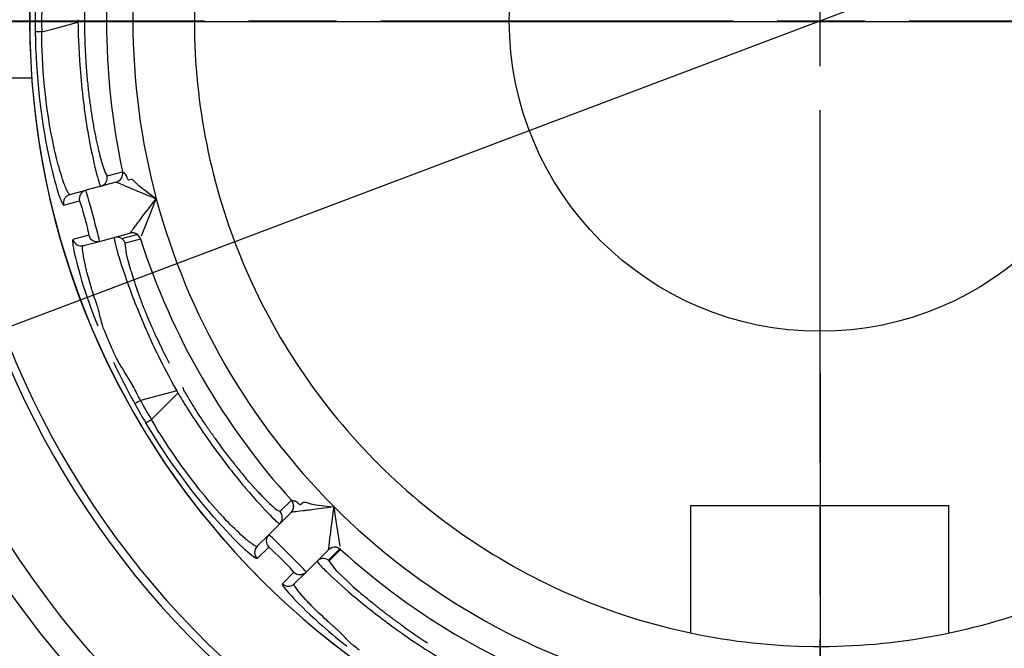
# Model space of a CAD drawing. Extents: x 0 to 283, y 0 to 196.
# Tile 20 of 30: x 225.35 to 230.94, y 111.55 to 115.12. Entities that reach past the tile are written whole.
import ezdxf

# ---------------------------------------------------------------- set-up
doc = ezdxf.new("R2010")
doc.units = 0
doc.linetypes.add('CENTER', pattern=[12, 8, -1, 2, -1])
doc.layers.get('0').update_dxf_attribs({"linetype": 'CONTINUOUS'})
doc.layers.get('DEFPOINTS').update_dxf_attribs({"linetype": 'CONTINUOUS'})
for name, color, linetype in [('CTR', 7, 'CENTER'), ('DIM', 7, 'CONTINUOUS'), ('TANGENT EDGES', 7, 'CONTINUOUS'), ('VISIBLE', 255, 'CONTINUOUS')]:
    doc.layers.add(name, color=color, linetype=linetype)
doc.styles.add('SANSSERIF', font='sanss___.ttf')
doc.dimstyles.new('ISO-25$0', dxfattribs={"dimtxt": 2.5, "dimasz": 2.5, "dimexe": 1.25, "dimexo": 1, "dimgap": 0.6, "dimtad": 1, "dimdec": 1, "dimzin": 9, "dimdsep": 46, "dimtxsty": 'SANSSERIF', "dimcen": 0.75, "dimadec": 1, "dimazin": 0, "dimtfac": 1, "dimtdec": 1, "dimtmove": 0, "dimatfit": 3, "dimfxl": 1, "dimarcsym": 0})
doc.dimstyles.new('ISO-25$3', dxfattribs={"dimtxt": 2.5, "dimasz": 2.5, "dimexe": 1.25, "dimexo": 1, "dimgap": 0.6, "dimtad": 1, "dimtih": 1, "dimtoh": 1, "dimdec": 1, "dimzin": 9, "dimdsep": 46, "dimtxsty": 'SANSSERIF', "dimcen": 0.75, "dimadec": 1, "dimazin": 0, "dimtfac": 1, "dimtdec": 1, "dimtofl": 0, "dimtmove": 0, "dimatfit": 3, "dimfxl": 1, "dimarcsym": 0})

# ---------------------------------------------------------------- blocks, each defined once
blk = doc.blocks.new('*D11')
at = {"layer": 'DEFPOINTS', "color": 0, "transparency": 16777216}
for p in [(229.8926, 115.1135), (242.5165, 97.1382), (242.5165, 83.9152)]:
    blk.add_point(p, dxfattribs=at)
at = {"layer": 'DIM', "color": 0, "lineweight": -2, "transparency": 16777216}
for p, q in [((229.8926, 113.1135), (229.8926, 81.4152)), ((242.5165, 95.1382), (242.5165, 81.4152)), ((234.8926, 83.9152), (237.5165, 83.9152)), ((242.5165, 83.9152), (266.5626, 83.9152))]:
    blk.add_line(p, q, dxfattribs=at)
at = {"layer": 'DIM', "color": 0, "transparency": 16777216}
for points in [[(234.8926, 84.7485), (234.8926, 83.0819), (229.8926, 83.9152)], [(237.5165, 84.7485), (237.5165, 83.0819), (242.5165, 83.9152)]]:
    blk.add_solid(points, dxfattribs=at)
at = {"layer": 'DIM', "color": 0, "transparency": 16777216, "insert": (257.0395, 87.6906), "char_height": 5, "attachment_point": 5, "style": 'SANSSERIF'}
blk.add_mtext('25.25', dxfattribs=at)
blk = doc.blocks.new('*D16')
at = {"layer": 'DEFPOINTS', "color": 0, "transparency": 16777216}
for p in [(235.1536, 117.099), (224.6281, 113.1271)]:
    blk.add_point(p, dxfattribs=at)
at = {"layer": 'DIM', "color": 0, "lineweight": -2, "transparency": 16777216}
for p, q in [((247.7634, 121.8576), (239.8316, 118.8643)), ((267.1527, 121.8576), (247.7634, 121.8576)), ((224.6281, 113.1271), (235.1536, 117.099)), ((219.9501, 111.3618), (215.2721, 109.5965))]:
    blk.add_line(p, q, dxfattribs=at)
at = {"layer": 'DIM', "color": 0, "transparency": 16777216}
for points in [[(239.5373, 119.644), (240.1258, 118.0847), (235.1536, 117.099)], [(219.6558, 112.1414), (220.2443, 110.5821), (224.6281, 113.1271)]]:
    blk.add_solid(points, dxfattribs=at)
at = {"layer": 'DIM', "color": 0, "transparency": 16777216, "insert": (258.0581, 125.6707), "char_height": 5, "attachment_point": 5, "style": 'SANSSERIF'}
blk.add_mtext('∅22.5', dxfattribs=at)
blk = doc.blocks.new('*D17')
at = {"layer": 'DEFPOINTS', "color": 0, "transparency": 16777216}
for p in [(199.3921, 115.1091), (239.1908, 93.8131), (255.7127, 93.8131)]:
    blk.add_point(p, dxfattribs=at)
at = {"layer": 'DIM', "color": 0, "lineweight": -2, "transparency": 16777216}
for p, q in [((201.3921, 115.1091), (258.2127, 115.1091)), ((255.7127, 110.1091), (255.7127, 98.8131)), ((241.1908, 93.8131), (258.2127, 93.8131))]:
    blk.add_line(p, q, dxfattribs=at)
at = {"layer": 'DIM', "color": 0, "transparency": 16777216}
for points in [[(254.8794, 110.1091), (256.546, 110.1091), (255.7127, 115.1091)], [(254.8794, 98.8131), (256.546, 98.8131), (255.7127, 93.8131)]]:
    blk.add_solid(points, dxfattribs=at)
at = {"layer": 'DIM', "color": 0, "transparency": 16777216, "insert": (251.9338, 104.4611), "char_height": 5, "attachment_point": 5, "rotation": 90, "style": 'SANSSERIF'}
blk.add_mtext('42.6', dxfattribs=at)

msp = doc.modelspace()

# ---------------------------------------------------------------- linework, layer by layer
msp.add_circle((229.8908, 115.1131), 1.7627)
at = {"layer": 'CTR', "ltscale": 0.25}
for p, q in [((229.8915, 126.6053), (229.8915, 103.6189)), ((218.3983, 115.1121), (241.3847, 115.1121))]:
    msp.add_line(p, q, dxfattribs=at)
at = {"layer": 'TANGENT EDGES'}
for p, q in [((225.6801, 115.119), (225.6801, 115.1048)), ((225.7171, 115.1189), (225.7171, 115.1049)), ((225.4059, 115.1119), (225.406, 115.1119)), ((225.4742, 115.0497), (225.5488, 115.0697)), ((225.5488, 115.0697), (225.6801, 115.1048)), ((225.8417, 115.1119), (225.9916, 115.1119)), ((225.8167, 114.3017), (225.8337, 114.2507)), ((225.8449, 114.2323), (225.933, 114.2559)), ((225.9332, 114.2559), (225.933, 114.2559)), ((225.8973, 114.197), (225.8971, 114.1971)), ((225.5991, 114.0669), (225.6888, 114.0904)), ((225.741, 113.8955), (225.6516, 113.871)), ((225.9282, 113.8763), (226.0163, 113.8999)), ((225.9747, 113.9073), (225.9749, 113.9074)), ((226.2407, 113.0126), (226.0348, 112.9575)), ((226.2478, 113.0004), (226.1516, 112.9043)), ((226.2407, 113.0126), (226.2478, 113.0004)), ((226.1516, 112.9043), (226.0971, 112.8497)), ((226.0647, 112.8317), (226.0971, 112.8497)), ((226.8898, 112.3228), (226.8896, 112.3227)), ((226.7625, 112.1262), (226.6966, 112.061)), ((227.1657, 112.1162), (227.1012, 112.0517)), ((227.1017, 112.1106), (227.1018, 112.1108)), ((226.9052, 111.9836), (226.84, 111.9176))]:
    msp.add_line(p, q, dxfattribs=at)
for centre, radius, start, end in [((229.8909, 115.1119), 4.4848, 0, 145), ((229.8909, 115.1119), 4.4848, 145, 180), ((229.8909, 115.1119), 3.8992, 165, 180), ((229.8909, 115.1119), 4.0491, 167.7949, 180), ((229.8909, 115.1119), 4.4848, 180, 325), ((229.8909, 115.1119), 4.0491, 180, 192.2051), ((229.8909, 115.1119), 3.8992, 180, 195), ((229.8909, 115.1119), 4.9555, 183.7604, 270), ((229.8909, 115.1119), 4.9555, 270, 356.2396), ((225.8841, 114.2454), 0.05, 285, 12.2035), ((225.8844, 114.2453), 0.05, 285, 12.1871), ((225.796, 114.2218), 0.05, 285.0157, 359.9623), ((225.7373, 114.1025), 0.05, 105, 193.9748), ((229.8909, 115.1119), 3.8992, 195, 225), ((225.7891, 113.9093), 0.05, 196.0252, 285), ((225.9877, 113.859), 0.05, 55, 104.9999), ((225.9879, 113.8592), 0.05, 17.7949, 105), ((225.9877, 113.859), 0.05, 17.766, 55), ((225.6995, 113.8853), 0.05, 196.6289, 284.9599), ((226.8542, 112.3581), 0.05, 315, 42.234), ((226.8545, 112.3582), 0.05, 315, 42.1871), ((226.7897, 112.2936), 0.05, 315.0011, 42.2336), ((229.8909, 115.1119), 3.8992, 225, 255), ((229.8909, 115.1119), 3.8992, 285, 315), ((226.7985, 112.1609), 0.05, 135, 223.9748), ((227.1371, 112.0753), 0.05, 55, 134.9998), ((227.1371, 112.0755), 0.05, 47.7949, 135), ((226.9399, 112.0195), 0.05, 226.025, 315), ((226.8743, 111.9539), 0.05, 226.6289, 314.9599)]:
    msp.add_arc(centre, radius, start, end, dxfattribs=at)
for centre, major_axis, ratio, start_param, end_param in [((229.5445, 115.1119), (0, -4.2143), 0.965926, -1.585559, -1.556034), ((226.0466, 112.963), (-0.0438, -0.024), 0.015514, -1.30897, -0.033518), ((229.5909, 114.9387), (2.1072, -3.6497), 0.965926, -1.585559, -1.556034)]:
    msp.add_ellipse(centre, major_axis=major_axis, ratio=ratio, start_param=start_param, end_param=end_param, dxfattribs=at)
for points, knots in [([(225.6801, 115.1048), (225.6805, 115.0498), (225.6827, 114.9593), (225.6964, 114.7836), (225.7028, 114.7186), (225.7153, 114.6173), (225.72, 114.583), (225.7277, 114.5317), (225.7304, 114.5147), (225.736, 114.481), (225.7398, 114.4592), (225.7745, 114.2674), (225.8041, 114.1722), (225.809, 114.1735)], [0, 0, 0, 0, 0.25, 0.25, 0.375, 0.375, 0.4375, 0.4375, 0.46875, 0.46875, 0.5, 0.5, 1, 1, 1, 1]), ([(225.6348, 114.1268), (225.6339, 114.1266), (225.6326, 114.1265), (225.6292, 114.1295), (225.6279, 114.1311), (225.6253, 114.1348), (225.6244, 114.1363), (225.6223, 114.1399), (225.6207, 114.1429), (225.6172, 114.1499), (225.614, 114.1569), (225.6086, 114.17), (225.6057, 114.1772), (225.6026, 114.1854), (225.6005, 114.1911), (225.6002, 114.192), (225.5836, 114.2386), (225.57, 114.2878), (225.5556, 114.3444), (225.5517, 114.3606), (225.5475, 114.379), (225.5463, 114.3841), (225.5449, 114.3902), (225.5445, 114.392), (225.5439, 114.395), (225.5449, 114.3903), (225.495, 114.6138), (225.474, 114.876), (225.4742, 115.0497)], [0, 0, 0, 0, 0.0625, 0.0625, 0.09375, 0.09375, 0.109375, 0.109375, 0.125, 0.125, 0.1875, 0.1875, 0.21875, 0.234375, 0.234375, 0.25, 0.25, 0.375, 0.375, 0.4375, 0.4375, 0.46875, 0.46875, 0.484375, 0.484375, 0.5, 0.5, 1, 1, 1, 1]), ([(225.6348, 114.1268), (225.6269, 114.1247), (225.6152, 114.1179), (225.6036, 114.1042), (225.5986, 114.0905), (225.5977, 114.0813), (225.5977, 114.0785)], [-0.0000019, -0.0000019, -0.0000019, -0.0000019, 0.2504753, 0.5052864, 0.7600976, 0.8652535, 0.8652535, 0.8652535, 0.8652535]), ([(225.8016, 113.4518), (225.7994, 113.4608), (225.7969, 113.4702), (225.7927, 113.485), (225.7912, 113.49), (225.788, 113.5002), (225.7848, 113.5098), (225.7841, 113.512), (225.7821, 113.5177), (225.7772, 113.5321), (225.7752, 113.5379), (225.7707, 113.5513), (225.7668, 113.563), (225.7598, 113.5844), (225.7533, 113.6057), (225.7435, 113.6395), (225.7387, 113.6568), (225.732, 113.6826), (225.7298, 113.6911), (225.7268, 113.7039), (225.7258, 113.7081), (225.7238, 113.7164), (225.7237, 113.717), (225.695, 113.8475), (225.7102, 113.8364), (225.7124, 113.837)], [0.4375, 0.4375, 0.4375, 0.4375, 0.46875, 0.46875, 0.484375, 0.484375, 0.5, 0.5, 0.53125, 0.53125, 0.546875, 0.546875, 0.5625, 0.5625, 0.625, 0.625, 0.6875, 0.6875, 0.71875, 0.71875, 0.734375, 0.734375, 0.75, 0.75, 0.9999558, 0.9999558, 0.9999558, 0.9999558]), ([(226.2478, 113.0004), (226.2756, 112.953), (226.3228, 112.8756), (226.4225, 112.7303), (226.4605, 112.6772), (226.522, 112.5958), (226.5433, 112.5684), (226.5755, 112.5279), (226.5864, 112.5145), (226.6081, 112.4881), (226.6223, 112.4711), (226.7483, 112.3224), (226.8215, 112.2547), (226.8251, 112.2582)], [0, 0, 0, 0, 0.25, 0.25, 0.375, 0.375, 0.4375, 0.4375, 0.46875, 0.46875, 0.5, 0.5, 1, 1, 1, 1]), ([(226.6966, 112.061), (226.6883, 112.0548), (226.6043, 112.1249), (226.344, 112.416), (226.1936, 112.6152), (226.0647, 112.8317)], [-1, -1, -1, -1, -0.5, -0.5, 0, 0, 0, 0]), ([(226.6975, 112.1307), (226.6969, 112.1301), (226.6958, 112.1294), (226.6914, 112.1303), (226.6894, 112.131), (226.6853, 112.133), (226.6838, 112.1338), (226.6802, 112.1358), (226.6773, 112.1377), (226.6708, 112.1419), (226.6645, 112.1464), (226.6532, 112.155), (226.6472, 112.1598), (226.6404, 112.1654), (226.6357, 112.1693), (226.635, 112.1699), (226.5973, 112.202), (226.561, 112.2378), (226.5202, 112.2796), (226.5087, 112.2917), (226.4958, 112.3055), (226.4923, 112.3093), (226.488, 112.3139), (226.4868, 112.3153), (226.4847, 112.3175), (226.4879, 112.314), (226.333, 112.4827), (226.1837, 112.6992), (226.0971, 112.8497)], [0, 0, 0, 0, 0.0625, 0.0625, 0.09375, 0.09375, 0.109375, 0.109375, 0.125, 0.125, 0.1875, 0.1875, 0.21875, 0.234375, 0.234375, 0.25, 0.25, 0.375, 0.375, 0.4375, 0.4375, 0.46875, 0.46875, 0.484375, 0.484375, 0.5, 0.5, 1, 1, 1, 1]), ([(227.1795, 111.6296), (227.1731, 111.6363), (227.1662, 111.6432), (227.1552, 111.6539), (227.1514, 111.6575), (227.1436, 111.6647), (227.136, 111.6715), (227.1343, 111.673), (227.1297, 111.6769), (227.1182, 111.6869), (227.1136, 111.6909), (227.103, 111.7003), (227.0938, 111.7085), (227.077, 111.7235), (227.0607, 111.7387), (227.0353, 111.7631), (227.0225, 111.7756), (227.0038, 111.7946), (226.9977, 111.801), (226.9887, 111.8105), (226.9857, 111.8136), (226.9798, 111.8199), (226.9794, 111.8203), (226.8893, 111.9189), (226.908, 111.9169), (226.9097, 111.9186)], [0.4375, 0.4375, 0.4375, 0.4375, 0.46875, 0.46875, 0.484375, 0.484375, 0.5, 0.5, 0.53125, 0.53125, 0.546875, 0.546875, 0.5625, 0.5625, 0.625, 0.625, 0.6875, 0.6875, 0.71875, 0.71875, 0.734375, 0.734375, 0.75, 0.75, 0.9999558, 0.9999558, 0.9999558, 0.9999558])]:
    msp.add_open_spline(points, degree=3, knots=knots, dxfattribs=at)
for points in [[(225.5112, 114.3594), (225.5311, 114.264), (225.5505, 114.1907), (225.5662, 114.1413)], [(225.5662, 114.1413), (225.5819, 114.0917), (225.594, 114.0663), (225.5991, 114.0669)]]:
    msp.add_open_spline(points, degree=3, dxfattribs=at)
at = {"layer": 'VISIBLE'}
for p, q in [((225.4742, 115.0497), (225.4372, 115.0499)), ((225.4177, 114.7869), (224.9461, 114.7869)), ((225.8337, 114.2507), (225.8449, 114.2323)), ((225.9437, 114.2457), (225.9332, 114.2559)), ((225.9465, 114.2438), (225.9437, 114.2457)), ((225.9497, 114.2423), (225.9465, 114.2438)), ((225.9561, 114.2333), (225.9497, 114.2423)), ((225.959, 114.2225), (225.9561, 114.2333)), ((225.8971, 114.1971), (225.7244, 114.1508)), ((225.9802, 114.2122), (225.9728, 114.2095)), ((225.9876, 114.2121), (225.9802, 114.2122)), ((225.6348, 114.1268), (225.7244, 114.1508)), ((226.1245, 114.1027), (226.0759, 114.1372)), ((225.6889, 114.0906), (225.698, 114.0652)), ((226.1037, 114.0503), (226.1245, 114.1027)), ((226.0414, 113.8916), (226.0859, 114.0053)), ((226.0859, 114.0053), (226.1037, 114.0503)), ((225.802, 113.861), (225.9747, 113.9073)), ((225.7124, 113.837), (225.802, 113.861)), ((225.7124, 113.837), (225.7124, 113.837)), ((226.0353, 113.8742), (225.9471, 113.8506)), ((225.9565, 113.7787), (225.9471, 113.8506)), ((226.0353, 113.8742), (226.0354, 113.8744)), ((225.9794, 113.6965), (225.9565, 113.7787)), ((225.8706, 113.2593), (225.8416, 113.3267)), ((226.8267, 112.3272), (226.8912, 112.3917)), ((226.8915, 112.3918), (226.9057, 112.3882)), ((226.9057, 112.3882), (226.909, 112.3879)), ((226.909, 112.3879), (226.9125, 112.3883)), ((226.9125, 112.3883), (226.9226, 112.3836)), ((226.9226, 112.3836), (226.9305, 112.3757)), ((226.954, 112.3774), (226.9605, 112.381)), ((226.8267, 112.3272), (226.808, 112.3369)), ((226.949, 112.3714), (226.954, 112.3774)), ((227.0744, 112.3603), (227.0935, 112.3584)), ((227.0935, 112.3584), (227.1337, 112.3547)), ((227.1418, 112.299), (227.1337, 112.3547)), ((229.1584, 111.6383), (229.1584, 112.3619)), ((229.1584, 112.3619), (230.6234, 112.3619)), ((230.6234, 111.6383), (230.6234, 112.3619)), ((226.8896, 112.3227), (226.7631, 112.1963)), ((227.149, 112.2511), (227.1418, 112.299)), ((227.1673, 112.1304), (227.149, 112.2511)), ((226.7631, 112.1963), (226.6975, 112.1307)), ((226.7827, 112.1086), (226.7625, 112.1262)), ((226.8327, 112.0593), (226.7827, 112.1086)), ((226.9753, 111.9842), (227.1017, 112.1106)), ((227.1706, 112.1123), (227.1061, 112.0478)), ((227.1706, 112.1123), (227.1707, 112.1125)), ((226.8836, 112.0079), (226.8327, 112.0593)), ((227.0372, 112.0461), (227.0489, 112.0295)), ((227.1502, 111.9901), (227.1061, 112.0478)), ((226.9052, 111.9836), (226.8836, 112.0079)), ((227.2111, 111.9304), (227.1502, 111.9901)), ((226.9097, 111.9186), (226.9753, 111.9842)), ((226.9097, 111.9186), (226.9097, 111.9186))]:
    msp.add_line(p, q, dxfattribs=at)
for radius in [5.625, 5.475]:
    msp.add_circle((229.8908, 115.1131), radius, dxfattribs=at)
for centre, radius, start, end in [((229.8909, 115.1119), 4.485, 0, 180), ((229.8999, 115.1118), 4.4632, 179.1967, 179.9984), ((229.8823, 115.1112), 3.5415, 178.7364, 190.0136), ((229.8909, 115.1119), 4.485, 180, 0), ((229.8989, 115.1119), 4.4621, 179.9999, 180.7967), ((229.8909, 115.1119), 5, 183.7269, 270), ((229.8909, 115.1119), 5, 270, 356.2731), ((229.8826, 115.1096), 3.5415, 189.9864, 201.2636), ((225.7962, 114.2217), 0.0498, 0.0597, 12.2873), ((225.6459, 114.0785), 0.0482, 180.0208, 193.884), ((225.6995, 113.8853), 0.05, 284.9599, 284.9999), ((225.8996, 113.8354), 0.05, 55.0001, 105.0148), ((225.8995, 113.8353), 0.0501, 17.7883, 54.954), ((229.8909, 115.1119), 4.0491, 197.7949, 222.2051), ((229.8832, 115.108), 3.5415, 201.2364, 212.5136), ((229.8841, 115.1066), 3.5415, 212.4864, 223.7636), ((229.8909, 115.1119), 4.1737, 209.9044, 210.0956), ((229.8991, 115.1165), 4.4635, 209.199, 210.7904), ((229.8909, 115.1119), 3.55, 223.75, 246.25), ((226.7328, 112.0954), 0.0499, 134.9497, 180.0512), ((227.1371, 112.0753), 0.05, 47.766, 55), ((229.8909, 115.1119), 4.0491, 227.7949, 252.2051), ((227.0726, 112.0108), 0.05, 55.0067, 134.9987), ((227.0727, 112.011), 0.0497, 47.7035, 54.9734), ((226.8743, 111.9539), 0.05, 314.9599, 314.9999), ((229.8882, 115.1038), 3.5415, 246.2364, 257.5136), ((229.8932, 115.1037), 3.5415, 279.9864, 291.2636), ((229.8898, 115.1034), 3.5415, 257.4864, 268.7636), ((229.8915, 115.1034), 3.5415, 268.7364, 280.0136)]:
    msp.add_arc(centre, radius, start, end, dxfattribs=at)
for centre, major_axis, ratio, start_param, end_param in [((226.3471, 112.9928), (-0.3891, 0.8544), 0.085523, 0.565198, 0.765422), ((226.4287, 113.1114), (-0.4234, 0.7504), 0.204248, 1.182048, 1.378484), ((226.3917, 113.0909), (0.441, -0.7184), 0.161988, -1.16458, -0.958963), ((226.3694, 113.0711), (0.4509, -0.7036), 0.133705, -0.962803, -0.859634), ((226.3615, 113.0676), (0.4565, -0.7018), 0.125762, -0.860083, -0.808097), ((226.338, 113.0852), (0.4861, -0.7297), 0.114498, -0.808968, -0.758541), ((226.1779, 113.098), (0.6485, -0.77), 0.043389, -0.381732, -0.192908), ((226.7077, 112.0872), (-0.0106, 0.0335), 0.669284, 1.123269, 2.232397), ((227.8814, 111.5048), (-0.7642, 0.5454), 0.085523, 0.565198, 0.765422), ((227.8928, 111.6484), (-0.7419, 0.4381), 0.204248, 1.182048, 1.378484)]:
    msp.add_ellipse(centre, major_axis=major_axis, ratio=ratio, start_param=start_param, end_param=end_param, dxfattribs=at)
for points, knots in [([(225.817, 115.9231), (225.8142, 115.9134), (225.8112, 115.9028), (225.8082, 115.8913), (225.8066, 115.8855), (225.8051, 115.8795), (225.8035, 115.8733), (225.8019, 115.8671), (225.8003, 115.8606), (225.7987, 115.8539), (225.7971, 115.8472), (225.7955, 115.8403), (225.7938, 115.8331), (225.7922, 115.826), (225.7905, 115.8186), (225.7888, 115.811), (225.7872, 115.8033), (225.7855, 115.7955), (225.7838, 115.7874), (225.7821, 115.7793), (225.7804, 115.7709), (225.7786, 115.7624), (225.7778, 115.7581), (225.7769, 115.7537), (225.7761, 115.7493), (225.7752, 115.7449), (225.7744, 115.7405), (225.7735, 115.736), (225.7726, 115.7314), (225.7718, 115.7269), (225.7709, 115.7219), (225.7704, 115.7194), (225.77, 115.7169), (225.7695, 115.7144), (225.769, 115.7119), (225.7686, 115.7094), (225.7681, 115.7069), (225.7672, 115.7018), (225.7663, 115.6967), (225.7654, 115.6915), (225.7645, 115.6864), (225.7637, 115.6812), (225.7628, 115.6759), (225.7619, 115.6707), (225.761, 115.6654), (225.7601, 115.66), (225.7593, 115.6547), (225.7584, 115.6493), (225.7576, 115.6438), (225.7558, 115.6329), (225.7542, 115.6218), (225.7525, 115.6105), (225.7509, 115.5992), (225.7493, 115.5877), (225.7477, 115.576), (225.7461, 115.5643), (225.7446, 115.5524), (225.7431, 115.5403), (225.7416, 115.5282), (225.7401, 115.5159), (225.7387, 115.5034), (225.7373, 115.4909), (225.736, 115.4782), (225.7347, 115.4653), (225.7334, 115.4524), (225.7321, 115.4393), (225.7309, 115.4261), (225.7298, 115.4128), (225.7286, 115.3992), (225.7279, 115.3894), (225.7271, 115.3795), (225.7264, 115.3696), (225.7257, 115.3598), (225.725, 115.3499), (225.7243, 115.3399), (225.7237, 115.33), (225.7231, 115.3201), (225.7225, 115.3101), (225.722, 115.3002), (225.7215, 115.2902), (225.721, 115.2802), (225.7206, 115.2702), (225.7201, 115.2602), (225.7197, 115.2502), (225.7194, 115.2401), (225.719, 115.2301), (225.7187, 115.2201), (225.7184, 115.21), (225.7181, 115.1999), (225.7179, 115.1898), (225.7177, 115.1797), (225.7173, 115.1595), (225.7171, 115.1392), (225.7171, 115.1189)], [0.25, 0.25, 0.25, 0.25, 0.3035714, 0.3035714, 0.3035714, 0.3303571, 0.3303571, 0.3303571, 0.3571429, 0.3571429, 0.3571429, 0.3839286, 0.3839286, 0.3839286, 0.4107143, 0.4107143, 0.4107143, 0.4375, 0.4375, 0.4375, 0.4642857, 0.4642857, 0.4642857, 0.4776786, 0.4776786, 0.4776786, 0.4910714, 0.4910714, 0.4910714, 0.5044643, 0.5044643, 0.5044643, 0.5111607, 0.5111607, 0.5111607, 0.5178571, 0.5178571, 0.5178571, 0.53125, 0.53125, 0.53125, 0.5446429, 0.5446429, 0.5446429, 0.5580357, 0.5580357, 0.5580357, 0.5714286, 0.5714286, 0.5714286, 0.5982143, 0.5982143, 0.5982143, 0.625, 0.625, 0.625, 0.6517857, 0.6517857, 0.6517857, 0.6785714, 0.6785714, 0.6785714, 0.7053571, 0.7053571, 0.7053571, 0.7321429, 0.7321429, 0.7321429, 0.7589286, 0.7589286, 0.7589286, 0.7857143, 0.7857143, 0.7857143, 0.8125, 0.8125, 0.8125, 0.8392857, 0.8392857, 0.8392857, 0.8660714, 0.8660714, 0.8660714, 0.8928571, 0.8928571, 0.8928571, 0.9196429, 0.9196429, 0.9196429, 0.9464286, 0.9464286, 0.9464286, 1, 1, 1, 1]), ([(225.7171, 115.1049), (225.7171, 115.0886), (225.7173, 115.0723), (225.7175, 115.0562), (225.7178, 115.04), (225.7181, 115.0239), (225.7186, 115.0079), (225.7191, 114.9919), (225.7196, 114.976), (225.7203, 114.9602), (225.721, 114.9444), (225.7217, 114.9287), (225.7226, 114.913), (225.7235, 114.8974), (225.7244, 114.8818), (225.7255, 114.8664), (225.7266, 114.8509), (225.7278, 114.8356), (225.729, 114.8203), (225.7303, 114.805), (225.7316, 114.7899), (225.7331, 114.7748)], [0, 0, 0, 0, 0.0357143, 0.0357143, 0.0357143, 0.0714286, 0.0714286, 0.0714286, 0.1071429, 0.1071429, 0.1071429, 0.1428571, 0.1428571, 0.1428571, 0.1785714, 0.1785714, 0.1785714, 0.2142857, 0.2142857, 0.2142857, 0.25, 0.25, 0.25, 0.25]), ([(225.7331, 114.7748), (225.7345, 114.7598), (225.736, 114.745), (225.7376, 114.7304), (225.7392, 114.7159), (225.7409, 114.7016), (225.7426, 114.6875), (225.7443, 114.6734), (225.7461, 114.6595), (225.748, 114.6459), (225.7498, 114.6323), (225.7517, 114.6189), (225.7537, 114.6057), (225.7556, 114.5925), (225.7576, 114.5796), (225.7597, 114.5669), (225.7617, 114.5542), (225.7638, 114.5417), (225.7659, 114.5295), (225.7681, 114.5173), (225.7702, 114.5053), (225.7724, 114.4935)], [0.25, 0.25, 0.25, 0.25, 0.2857143, 0.2857143, 0.2857143, 0.3214286, 0.3214286, 0.3214286, 0.3571429, 0.3571429, 0.3571429, 0.3928571, 0.3928571, 0.3928571, 0.4285714, 0.4285714, 0.4285714, 0.4642857, 0.4642857, 0.4642857, 0.5, 0.5, 0.5, 0.5]), ([(225.7724, 114.4935), (225.7746, 114.4817), (225.7769, 114.4703), (225.7791, 114.4593), (225.7813, 114.4482), (225.7835, 114.4376), (225.7857, 114.4273), (225.7879, 114.4171), (225.79, 114.4072), (225.7922, 114.3977), (225.7944, 114.3882), (225.7965, 114.3791), (225.7986, 114.3703), (225.8007, 114.3616), (225.8028, 114.3532), (225.8049, 114.3452), (225.8069, 114.3372), (225.8089, 114.3296), (225.8109, 114.3223), (225.8129, 114.3151), (225.8148, 114.3082), (225.8167, 114.3017)], [0.5, 0.5, 0.5, 0.5, 0.5357143, 0.5357143, 0.5357143, 0.5714286, 0.5714286, 0.5714286, 0.6071429, 0.6071429, 0.6071429, 0.6428571, 0.6428571, 0.6428571, 0.6785714, 0.6785714, 0.6785714, 0.7142857, 0.7142857, 0.7142857, 0.75, 0.75, 0.75, 0.75]), ([(225.8973, 114.197), (225.8984, 114.1966), (225.9045, 114.1942), (225.9242, 114.1866), (225.9322, 114.1829), (225.968, 114.1673), (225.9637, 114.1692), (225.9684, 114.1672), (225.9714, 114.1659), (225.9825, 114.1612), (225.9928, 114.1569), (226.0337, 114.1398), (226.0768, 114.1219), (226.1245, 114.1027)], [-1, -1, -1, -1, -0.75, -0.75, -0.5, -0.5, -0.4375, -0.4375, -0.375, -0.375, -0.25, -0.25, 0, 0, 0, 0]), ([(225.802, 113.861), (225.8037, 113.8615), (225.7861, 113.9306), (225.7455, 114.0824), (225.7261, 114.1512), (225.7244, 114.1508)], [0, 0, 0, 0, 0.5, 0.5, 1, 1, 1, 1]), ([(225.698, 114.0652), (225.698, 114.0652), (225.698, 114.0652), (225.7025, 114.0508), (225.7086, 114.0301), (225.7174, 113.9977)], [-0.7500264, -0.7500264, -0.7500264, -0.7500264, -0.75, -0.75, -0.5000049, -0.5000049, -0.5000049, -0.5000049]), ([(225.9749, 113.9074), (225.9762, 113.9086), (225.981, 113.9146), (225.9919, 113.929), (225.9962, 113.9347), (226.0057, 113.9475), (226.0152, 113.9603), (226.0224, 113.9701), (226.061, 114.0218), (226.1245, 114.1027)], [0, 0, 0, 0, 0.25, 0.25, 0.375, 0.375, 0.5, 0.5, 1, 1, 1, 1]), ([(225.7174, 113.9977), (225.7261, 113.9653), (225.7308, 113.9462), (225.7351, 113.9276), (225.7351, 113.9276), (225.7351, 113.9276)], [-0.5000049, -0.5000049, -0.5000049, -0.5000049, -0.25, -0.25, -0.2499715, -0.2499715, -0.2499715, -0.2499715]), ([(225.8866, 113.8837), (225.8863, 113.8836), (225.8858, 113.8833), (225.8858, 113.8796), (225.886, 113.8778), (225.8865, 113.8737), (225.8868, 113.8721), (225.8875, 113.8683), (225.8882, 113.8647), (225.8895, 113.8584), (225.891, 113.8519), (225.8953, 113.8343), (225.8988, 113.8207), (225.9147, 113.7628), (225.9365, 113.693), (225.9809, 113.5702), (225.9981, 113.5252), (226.0272, 113.4534), (226.0425, 113.4164), (226.059, 113.3781), (226.0703, 113.3523), (226.079, 113.3326), (226.1048, 113.275), (226.152, 113.1693), (226.2407, 113.0126)], [0, 0, 0, 0, 0.0625, 0.0625, 0.09375, 0.09375, 0.109375, 0.109375, 0.125, 0.125, 0.1875, 0.1875, 0.25, 0.25, 0.5, 0.5, 0.625, 0.625, 0.6875, 0.71875, 0.71875, 0.75, 0.75, 1, 1, 1, 1]), ([(226.1264, 113.3158), (226.1262, 113.3161), (226.1261, 113.3164), (226.1259, 113.3167), (226.1258, 113.3171), (226.1256, 113.3174), (226.1255, 113.3178), (226.1253, 113.3182), (226.1251, 113.3186), (226.1249, 113.319), (226.1247, 113.3194), (226.1245, 113.3199), (226.1243, 113.3204), (226.124, 113.3209), (226.1238, 113.3214), (226.1236, 113.3219), (226.1233, 113.3225), (226.123, 113.323), (226.1228, 113.3236), (226.1222, 113.3248), (226.1216, 113.3261), (226.121, 113.3275), (226.1204, 113.3289), (226.1197, 113.3304), (226.119, 113.332), (226.1182, 113.3336), (226.1175, 113.3353), (226.1166, 113.3372), (226.1158, 113.339), (226.115, 113.3409), (226.1141, 113.3429), (226.1131, 113.3449), (226.1122, 113.3471), (226.1112, 113.3493), (226.1092, 113.3537), (226.107, 113.3586), (226.1047, 113.3638), (226.1036, 113.3665), (226.1024, 113.3692), (226.1011, 113.372), (226.0999, 113.3748), (226.0986, 113.3778), (226.0973, 113.3808), (226.0947, 113.3868), (226.0919, 113.3932), (226.089, 113.4), (226.0861, 113.4068), (226.083, 113.4139), (226.0799, 113.4214), (226.0767, 113.4289), (226.0735, 113.4367), (226.0701, 113.4449), (226.0668, 113.453), (226.0633, 113.4615), (226.0598, 113.4702), (226.0563, 113.479), (226.0527, 113.488), (226.049, 113.4973), (226.0454, 113.5065), (226.0417, 113.516), (226.038, 113.5257), (226.0306, 113.5451), (226.0231, 113.5653), (226.0159, 113.5858)], [0.25, 0.25, 0.25, 0.25, 0.2544643, 0.2544643, 0.2544643, 0.2589286, 0.2589286, 0.2589286, 0.2633929, 0.2633929, 0.2633929, 0.2678571, 0.2678571, 0.2678571, 0.2723214, 0.2723214, 0.2723214, 0.2767857, 0.2767857, 0.2767857, 0.2857143, 0.2857143, 0.2857143, 0.2946429, 0.2946429, 0.2946429, 0.3035714, 0.3035714, 0.3035714, 0.3125, 0.3125, 0.3125, 0.3214286, 0.3214286, 0.3214286, 0.3392857, 0.3392857, 0.3392857, 0.3482143, 0.3482143, 0.3482143, 0.3571429, 0.3571429, 0.3571429, 0.375, 0.375, 0.375, 0.3928571, 0.3928571, 0.3928571, 0.4107143, 0.4107143, 0.4107143, 0.4285714, 0.4285714, 0.4285714, 0.4464286, 0.4464286, 0.4464286, 0.4642857, 0.4642857, 0.4642857, 0.5, 0.5, 0.5, 0.5]), ([(225.9037, 113.1888), (225.8997, 113.1964), (225.8949, 113.2061), (225.8838, 113.2297), (225.8734, 113.2529), (225.8706, 113.2593)], [0.18750003, 0.18750003, 0.18750003, 0.18750003, 0.21875, 0.21875, 0.25000002, 0.25000002, 0.25000002, 0.25000002]), ([(225.9916, 113.0408), (225.9912, 113.0414), (225.9909, 113.0421), (225.9832, 113.056), (225.9758, 113.0688), (225.9611, 113.0936), (225.9589, 113.0973), (225.9464, 113.1171)], [0.06098538, 0.06098538, 0.06098538, 0.06098538, 0.0625, 0.0625, 0.09375, 0.09375, 0.125, 0.125, 0.125, 0.125]), ([(226.459, 112.7414), (226.457, 112.7442), (226.4548, 112.7473), (226.4525, 112.7506), (226.4513, 112.7522), (226.4501, 112.7539), (226.4489, 112.7557), (226.4476, 112.7575), (226.4463, 112.7593), (226.445, 112.7612), (226.4436, 112.7631), (226.4423, 112.7651), (226.4408, 112.7671), (226.4394, 112.7692), (226.438, 112.7713), (226.4364, 112.7734), (226.4334, 112.7777), (226.4303, 112.7823), (226.4269, 112.7872), (226.4236, 112.792), (226.4201, 112.7971), (226.4164, 112.8025), (226.4127, 112.8079), (226.4089, 112.8135), (226.4049, 112.8194), (226.4009, 112.8254), (226.3967, 112.8316), (226.3924, 112.8381), (226.3881, 112.8446), (226.3836, 112.8514), (226.379, 112.8584), (226.3743, 112.8655), (226.3695, 112.8729), (226.3646, 112.8806), (226.3596, 112.8882), (226.3545, 112.8962), (226.3493, 112.9045), (226.344, 112.9128), (226.3386, 112.9214), (226.3331, 112.9303), (226.3275, 112.9392), (226.3219, 112.9484), (226.3161, 112.9579), (226.3045, 112.977), (226.2923, 112.9974), (226.2798, 113.019)], [0.75, 0.75, 0.75, 0.75, 0.7678571, 0.7678571, 0.7678571, 0.7767857, 0.7767857, 0.7767857, 0.7857143, 0.7857143, 0.7857143, 0.7946429, 0.7946429, 0.7946429, 0.8035714, 0.8035714, 0.8035714, 0.8214286, 0.8214286, 0.8214286, 0.8392857, 0.8392857, 0.8392857, 0.8571429, 0.8571429, 0.8571429, 0.875, 0.875, 0.875, 0.8928571, 0.8928571, 0.8928571, 0.9107143, 0.9107143, 0.9107143, 0.9285714, 0.9285714, 0.9285714, 0.9464286, 0.9464286, 0.9464286, 0.9642857, 0.9642857, 0.9642857, 1, 1, 1, 1]), ([(226.7673, 112.373), (226.7578, 112.382), (226.7474, 112.3924), (226.736, 112.4042), (226.7303, 112.41), (226.7243, 112.4162), (226.7181, 112.4228), (226.712, 112.4293), (226.7056, 112.4362), (226.6989, 112.4434), (226.6956, 112.447), (226.6922, 112.4506), (226.6888, 112.4544), (226.6854, 112.4582), (226.6819, 112.462), (226.6783, 112.466), (226.6748, 112.4699), (226.6712, 112.4739), (226.6675, 112.478), (226.6639, 112.4821), (226.6602, 112.4863), (226.6564, 112.4906), (226.6489, 112.4991), (226.6412, 112.508), (226.6333, 112.5172)], [0.25, 0.25, 0.25, 0.25, 0.3214286, 0.3214286, 0.3214286, 0.3571429, 0.3571429, 0.3571429, 0.3928571, 0.3928571, 0.3928571, 0.4107143, 0.4107143, 0.4107143, 0.4285714, 0.4285714, 0.4285714, 0.4464286, 0.4464286, 0.4464286, 0.4642857, 0.4642857, 0.4642857, 0.5, 0.5, 0.5, 0.5]), ([(227.1337, 112.3547), (227.0828, 112.3475), (227.0365, 112.3415), (226.9925, 112.3358), (226.9814, 112.3344), (226.9695, 112.3329), (226.9662, 112.3325), (226.9612, 112.3319), (226.9659, 112.3324), (226.927, 112.328), (226.9183, 112.3272), (226.8974, 112.324), (226.8909, 112.323), (226.8898, 112.3228)], [0, 0, 0, 0, 0.25, 0.25, 0.375, 0.375, 0.4375, 0.4375, 0.5, 0.5, 0.75, 0.75, 1, 1, 1, 1]), ([(227.1018, 112.1108), (227.1023, 112.1125), (227.1035, 112.1201), (227.1057, 112.138), (227.1066, 112.1451), (227.1084, 112.1609), (227.1102, 112.1768), (227.1116, 112.1889), (227.1192, 112.253), (227.1337, 112.3547)], [0, 0, 0, 0, 0.25, 0.25, 0.375, 0.375, 0.5, 0.5, 1, 1, 1, 1]), ([(226.9753, 111.9842), (226.9765, 111.9854), (226.9267, 112.0365), (226.8156, 112.1476), (226.7644, 112.1976), (226.7631, 112.1963)], [0, 0, 0, 0, 0.5, 0.5, 1, 1, 1, 1]), ([(227.0489, 112.0295), (227.0523, 112.0257), (227.0569, 112.0208), (227.0694, 112.0077), (227.0793, 111.9976), (227.122, 111.9555), (227.1758, 111.9059), (227.2756, 111.8218), (227.313, 111.7914), (227.3741, 111.7437), (227.4059, 111.7194), (227.4393, 111.6945), (227.4619, 111.6778), (227.4793, 111.6651), (227.5305, 111.628), (227.6242, 111.5601), (227.7794, 111.4688)], [0.125, 0.125, 0.125, 0.125, 0.1875, 0.1875, 0.25, 0.25, 0.5, 0.5, 0.625, 0.625, 0.6875, 0.71875, 0.71875, 0.75, 0.75, 1, 1, 1, 1]), ([(227.5287, 111.6742), (227.5285, 111.6744), (227.5282, 111.6746), (227.5279, 111.6748), (227.5276, 111.675), (227.5273, 111.6752), (227.527, 111.6755), (227.5266, 111.6757), (227.5263, 111.676), (227.5259, 111.6762), (227.5255, 111.6765), (227.5251, 111.6768), (227.5246, 111.6771), (227.5242, 111.6774), (227.5237, 111.6778), (227.5233, 111.6781), (227.5228, 111.6784), (227.5223, 111.6788), (227.5217, 111.6792), (227.5207, 111.6799), (227.5195, 111.6808), (227.5183, 111.6817), (227.517, 111.6825), (227.5157, 111.6835), (227.5142, 111.6845), (227.5128, 111.6856), (227.5113, 111.6867), (227.5097, 111.6878), (227.508, 111.689), (227.5063, 111.6902), (227.5045, 111.6915), (227.5027, 111.6928), (227.5009, 111.6942), (227.4989, 111.6956), (227.4949, 111.6985), (227.4906, 111.7016), (227.486, 111.705), (227.4837, 111.7067), (227.4813, 111.7084), (227.4788, 111.7103), (227.4763, 111.7121), (227.4738, 111.714), (227.4711, 111.7159), (227.4658, 111.7198), (227.4602, 111.724), (227.4543, 111.7284), (227.4484, 111.7328), (227.4422, 111.7375), (227.4357, 111.7424), (227.4292, 111.7473), (227.4225, 111.7525), (227.4155, 111.7578), (227.4085, 111.7632), (227.4013, 111.7688), (227.3939, 111.7746), (227.3865, 111.7804), (227.3788, 111.7864), (227.3711, 111.7927), (227.3633, 111.7989), (227.3553, 111.8053), (227.3473, 111.8118), (227.3311, 111.8249), (227.3146, 111.8387), (227.2981, 111.8528)], [0.25, 0.25, 0.25, 0.25, 0.2544643, 0.2544643, 0.2544643, 0.2589286, 0.2589286, 0.2589286, 0.2633929, 0.2633929, 0.2633929, 0.2678571, 0.2678571, 0.2678571, 0.2723214, 0.2723214, 0.2723214, 0.2767857, 0.2767857, 0.2767857, 0.2857143, 0.2857143, 0.2857143, 0.2946429, 0.2946429, 0.2946429, 0.3035714, 0.3035714, 0.3035714, 0.3125, 0.3125, 0.3125, 0.3214286, 0.3214286, 0.3214286, 0.3392857, 0.3392857, 0.3392857, 0.3482143, 0.3482143, 0.3482143, 0.3571429, 0.3571429, 0.3571429, 0.375, 0.375, 0.375, 0.3928571, 0.3928571, 0.3928571, 0.4107143, 0.4107143, 0.4107143, 0.4285714, 0.4285714, 0.4285714, 0.4464286, 0.4464286, 0.4464286, 0.4642857, 0.4642857, 0.4642857, 0.5, 0.5, 0.5, 0.5])]:
    msp.add_open_spline(points, degree=3, knots=knots, dxfattribs=at)
for points in [[(225.4372, 115.0499), (225.4407, 114.7987), (225.4713, 114.5506), (225.5112, 114.3594)], [(225.9728, 114.2095), (225.965, 114.2057), (225.9616, 114.2136), (225.959, 114.2225)], [(226.0018, 114.201), (225.9963, 114.2074), (225.9919, 114.2108), (225.9876, 114.2121)], [(226.0333, 114.1699), (226.0241, 114.1775), (226.0134, 114.1879), (226.0018, 114.201)], [(226.0759, 114.1372), (226.0612, 114.1476), (226.0424, 114.1623), (226.0333, 114.1699)], [(225.7351, 113.9276), (225.7394, 113.909), (225.742, 113.8962), (225.741, 113.8955)], [(225.6516, 113.871), (225.6468, 113.8689), (225.6496, 113.8397), (225.6608, 113.7889)], [(225.6608, 113.7889), (225.672, 113.7379), (225.6917, 113.6652), (225.7209, 113.5762)], [(225.7209, 113.5762), (225.7403, 113.5169), (225.7642, 113.4512), (225.7921, 113.3817)], [(225.8168, 113.3911), (225.8122, 113.4063), (225.8058, 113.4338), (225.8016, 113.4518)], [(225.8416, 113.3267), (225.8312, 113.3516), (225.8212, 113.3766), (225.8168, 113.3911)], [(225.8819, 113.1749), (225.9185, 113.097), (225.9589, 113.0175), (226.0027, 112.939)], [(225.9464, 113.1171), (225.9213, 113.1567), (225.9117, 113.1735), (225.9037, 113.1888)], [(226.0348, 112.9575), (226.0202, 112.987), (226.006, 113.0148), (225.9916, 113.0408)], [(226.9605, 112.381), (226.9648, 112.3821), (226.9703, 112.3813), (226.9783, 112.3785)], [(226.9305, 112.3757), (226.9371, 112.3693), (226.944, 112.3642), (226.949, 112.3714)], [(226.9783, 112.3785), (226.9949, 112.3729), (227.0094, 112.3693), (227.0211, 112.3673)], [(227.0211, 112.3673), (227.0328, 112.3652), (227.0565, 112.362), (227.0744, 112.3603)], [(226.84, 111.9176), (226.8338, 111.9093), (226.9082, 111.8216), (227.0474, 111.697)], [(227.0474, 111.697), (227.0939, 111.6553), (227.1474, 111.6104), (227.2063, 111.5641)], [(227.223, 111.5846), (227.2115, 111.5955), (227.1922, 111.6161), (227.1795, 111.6296)], [(227.2767, 111.5412), (227.2552, 111.5576), (227.2341, 111.5742), (227.223, 111.5846)]]:
    msp.add_open_spline(points, degree=3, dxfattribs=at)

# ---------------------------------------------------------------- dimensions: what is measured, and where the dimension line sits
at = {"layer": 'DIM'}
dim = msp.add_diameter_dim_2p(p1=(224.6281, 113.1271), p2=(235.1536, 117.099), dimstyle='ISO-25$3', override={"dimscale": 2, "dimlfac": 2, "dimtofl": 1}, dxfattribs=at)
dim.commit()
dim.dimension.update_dxf_attribs({"geometry": '*D16', "text_midpoint": (258.0581, 121.8576), "dimtype": 163})
dim = msp.add_linear_dim(base=(255.7127, 93.8131), p1=(199.3921, 115.1091), p2=(239.1908, 93.8131), angle=90, dimstyle='ISO-25$0', override={"dimscale": 2, "dimlfac": 2, "dimzin": 1}, dxfattribs=at)
dim.commit()
dim.dimension.update_dxf_attribs({"geometry": '*D17', "text_midpoint": (255.7127, 104.4611), "dimtype": 160})
dim = msp.add_linear_dim(base=(242.5165, 83.9152), p1=(229.8926, 115.1135), p2=(242.5165, 97.1382), dimstyle='ISO-25$0', override={"dimscale": 2, "dimdec": 2, "dimlfac": 2}, dxfattribs=at)
dim.commit()
dim.dimension.update_dxf_attribs({"geometry": '*D11', "text_midpoint": (257.0395, 87.6906)})

doc.saveas('drawing.dxf')
